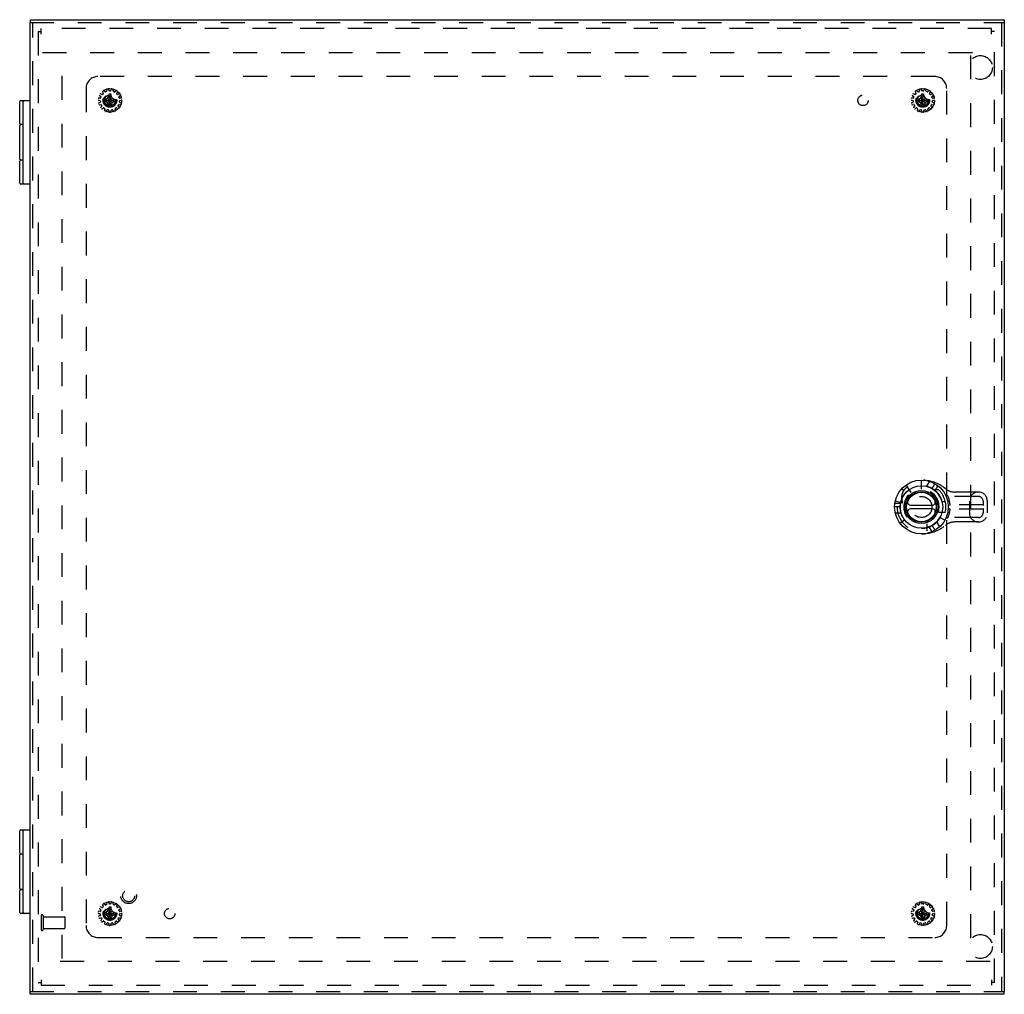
# Model space of a CAD drawing. Header units: inches. Extents: x 0 to 90.7, y 0 to 58.7.
# Tile 10 of 14: x 20.7 to 41.3, y 19.6 to 39.9. Entities that reach past the tile are written whole.
import ezdxf

# ---------------------------------------------------------------- set-up
doc = ezdxf.new("R2010")
doc.units = ezdxf.units.IN
doc.header["$LTSCALE"] = 4.986667
doc.header["$MEASUREMENT"] = 0
doc.linetypes.add('HIDDEN', pattern=[0.2, 0.1, -0.1])
for name, color, linetype in [('DEFAULT_2', 8, 'HIDDEN'), ('DOOR_ASSEMBLY', 7, 'CONTINUOUS'), ('SUBPANEL', 7, 'CONTINUOUS')]:
    doc.layers.add(name, color=color, linetype=linetype)

msp = doc.modelspace()

# ---------------------------------------------------------------- linework, layer by layer
at = {"layer": 'DEFAULT_2', "color": 8, "linetype": 'HIDDEN'}
for p, q in [((21.131, 39.642), (21.131, 39.754)), ((41.011, 39.754), (21.131, 39.754)), ((41.011, 39.642), (41.011, 39.754)), ((21.071, 39.694), (21.071, 19.814)), ((21.071, 39.694), (21.131, 39.694)), ((41.071, 39.694), (41.011, 39.694)), ((41.071, 19.814), (41.071, 39.694)), ((21.162, 39.254), (40.98, 39.254)), ((21.571, 20.314), (21.571, 39.194)), ((40.571, 39.194), (40.571, 20.314)), ((22.355, 38.353), (22.379, 38.337)), ((22.403, 38.379), (22.377, 38.391)), ((22.383, 38.326), (22.377, 38.307)), ((22.414, 38.432), (22.429, 38.408)), ((22.428, 38.396), (22.415, 38.381)), ((22.469, 38.436), (22.45, 38.458)), ((22.467, 38.272), (22.521, 38.304)), ((22.498, 38.442), (22.48, 38.434)), ((22.5, 38.481), (22.504, 38.452)), ((22.521, 38.304), (22.553, 38.358)), ((22.521, 38.204), (22.621, 38.304)), ((22.621, 38.204), (22.521, 38.304)), ((22.552, 38.462), (22.544, 38.49)), ((22.553, 38.393), (22.553, 38.394)), ((22.553, 38.114), (22.589, 38.394)), ((22.589, 38.114), (22.553, 38.394)), ((22.553, 38.358), (22.553, 38.393)), ((22.553, 38.149), (22.589, 38.358)), ((22.589, 38.149), (22.553, 38.358)), ((22.581, 38.455), (22.561, 38.455)), ((22.589, 38.394), (22.589, 38.393)), ((22.589, 38.393), (22.589, 38.358)), ((22.589, 38.358), (22.621, 38.304)), ((22.599, 38.49), (22.591, 38.462)), ((22.621, 38.304), (22.676, 38.272)), ((22.638, 38.452), (22.642, 38.481)), ((22.662, 38.434), (22.644, 38.442)), ((22.692, 38.458), (22.674, 38.436)), ((22.713, 38.408), (22.728, 38.432)), ((22.727, 38.381), (22.714, 38.396)), ((22.765, 38.391), (22.739, 38.379)), ((22.765, 38.307), (22.759, 38.326)), ((22.763, 38.337), (22.787, 38.353)), ((39.355, 38.353), (39.379, 38.337)), ((39.403, 38.379), (39.377, 38.391)), ((39.383, 38.326), (39.377, 38.307)), ((39.414, 38.432), (39.429, 38.408)), ((39.428, 38.396), (39.415, 38.381)), ((39.469, 38.436), (39.45, 38.458)), ((39.467, 38.272), (39.521, 38.304)), ((39.498, 38.442), (39.48, 38.434)), ((39.5, 38.481), (39.504, 38.452)), ((39.521, 38.304), (39.553, 38.358)), ((39.521, 38.204), (39.621, 38.304)), ((39.621, 38.204), (39.521, 38.304)), ((39.552, 38.462), (39.544, 38.49)), ((39.553, 38.114), (39.589, 38.394)), ((39.553, 38.393), (39.553, 38.394)), ((39.589, 38.114), (39.553, 38.394)), ((39.553, 38.358), (39.553, 38.393)), ((39.553, 38.149), (39.589, 38.358)), ((39.589, 38.149), (39.553, 38.358)), ((39.581, 38.455), (39.561, 38.455)), ((39.589, 38.394), (39.589, 38.393)), ((39.589, 38.393), (39.589, 38.358)), ((39.589, 38.358), (39.621, 38.304)), ((39.599, 38.49), (39.591, 38.462)), ((39.621, 38.304), (39.676, 38.272)), ((39.638, 38.452), (39.642, 38.481)), ((39.662, 38.434), (39.644, 38.442)), ((39.692, 38.458), (39.674, 38.436)), ((39.713, 38.408), (39.728, 38.432)), ((39.727, 38.381), (39.714, 38.396)), ((39.765, 38.391), (39.739, 38.379)), ((39.765, 38.307), (39.759, 38.326)), ((39.763, 38.337), (39.787, 38.353)), ((22.334, 38.257), (22.362, 38.252)), ((22.367, 38.3), (22.338, 38.301)), ((22.366, 38.213), (22.339, 38.202)), ((22.353, 38.16), (22.381, 38.167)), ((22.37, 38.243), (22.372, 38.223)), ((22.401, 38.133), (22.381, 38.112)), ((22.392, 38.162), (22.402, 38.145)), ((22.41, 38.079), (22.433, 38.097)), ((22.431, 38.272), (22.711, 38.236)), ((22.431, 38.272), (22.432, 38.272)), ((22.431, 38.236), (22.711, 38.272)), ((22.432, 38.236), (22.431, 38.236)), ((22.432, 38.272), (22.467, 38.272)), ((22.467, 38.236), (22.432, 38.236)), ((22.445, 38.097), (22.461, 38.085)), ((22.467, 38.272), (22.676, 38.236)), ((22.467, 38.236), (22.676, 38.272)), ((22.521, 38.204), (22.467, 38.236)), ((22.553, 38.149), (22.521, 38.204)), ((22.553, 38.115), (22.553, 38.149)), ((22.553, 38.114), (22.553, 38.115)), ((22.621, 38.204), (22.589, 38.149)), ((22.589, 38.149), (22.589, 38.115)), ((22.589, 38.115), (22.589, 38.114)), ((22.676, 38.236), (22.621, 38.204)), ((22.676, 38.272), (22.71, 38.272)), ((22.71, 38.236), (22.676, 38.236)), ((22.681, 38.085), (22.697, 38.097)), ((22.709, 38.097), (22.732, 38.079)), ((22.71, 38.272), (22.711, 38.272)), ((22.711, 38.236), (22.71, 38.236)), ((22.74, 38.145), (22.75, 38.162)), ((22.762, 38.112), (22.742, 38.133)), ((22.761, 38.167), (22.789, 38.16)), ((22.77, 38.223), (22.772, 38.243)), ((22.804, 38.301), (22.775, 38.3)), ((22.803, 38.202), (22.776, 38.213)), ((22.78, 38.252), (22.809, 38.257)), ((39.334, 38.257), (39.362, 38.252)), ((39.367, 38.3), (39.338, 38.301)), ((39.366, 38.213), (39.339, 38.202)), ((39.353, 38.16), (39.381, 38.167)), ((39.37, 38.243), (39.372, 38.223)), ((39.401, 38.133), (39.381, 38.112)), ((39.392, 38.162), (39.402, 38.145)), ((39.41, 38.079), (39.433, 38.097)), ((39.431, 38.236), (39.711, 38.272)), ((39.431, 38.272), (39.432, 38.272)), ((39.431, 38.272), (39.711, 38.236)), ((39.432, 38.236), (39.431, 38.236)), ((39.432, 38.272), (39.467, 38.272)), ((39.467, 38.236), (39.432, 38.236)), ((39.445, 38.097), (39.461, 38.085)), ((39.467, 38.236), (39.676, 38.272)), ((39.467, 38.272), (39.676, 38.236)), ((39.521, 38.204), (39.467, 38.236)), ((39.553, 38.149), (39.521, 38.204)), ((39.553, 38.115), (39.553, 38.149)), ((39.553, 38.114), (39.553, 38.115)), ((39.621, 38.204), (39.589, 38.149)), ((39.589, 38.149), (39.589, 38.115)), ((39.589, 38.115), (39.589, 38.114)), ((39.676, 38.236), (39.621, 38.204)), ((39.676, 38.272), (39.71, 38.272)), ((39.71, 38.236), (39.676, 38.236)), ((39.681, 38.085), (39.697, 38.097)), ((39.709, 38.097), (39.732, 38.079)), ((39.71, 38.272), (39.711, 38.272)), ((39.711, 38.236), (39.71, 38.236)), ((39.74, 38.145), (39.75, 38.162)), ((39.762, 38.112), (39.742, 38.133)), ((39.761, 38.167), (39.789, 38.16)), ((39.77, 38.223), (39.772, 38.243)), ((39.804, 38.301), (39.775, 38.3)), ((39.803, 38.202), (39.776, 38.213)), ((39.78, 38.252), (39.809, 38.257)), ((22.465, 38.074), (22.455, 38.047)), ((22.495, 38.029), (22.509, 38.054)), ((22.52, 38.059), (22.539, 38.055)), ((22.547, 38.046), (22.549, 38.018)), ((22.593, 38.018), (22.595, 38.046)), ((22.603, 38.055), (22.623, 38.059)), ((22.634, 38.054), (22.647, 38.029)), ((22.687, 38.047), (22.678, 38.074)), ((39.465, 38.074), (39.455, 38.047)), ((39.495, 38.029), (39.509, 38.054)), ((39.52, 38.059), (39.539, 38.055)), ((39.547, 38.046), (39.549, 38.018)), ((39.593, 38.018), (39.595, 38.046)), ((39.603, 38.055), (39.623, 38.059)), ((39.634, 38.054), (39.647, 38.029)), ((39.687, 38.047), (39.678, 38.074)), ((22.414, 21.432), (22.429, 21.408)), ((22.469, 21.436), (22.45, 21.458)), ((22.498, 21.442), (22.48, 21.434)), ((22.5, 21.481), (22.504, 21.452)), ((22.552, 21.462), (22.544, 21.49)), ((22.581, 21.455), (22.561, 21.455)), ((22.599, 21.49), (22.591, 21.462)), ((22.638, 21.452), (22.642, 21.481)), ((22.662, 21.434), (22.644, 21.442)), ((22.692, 21.458), (22.674, 21.436)), ((22.713, 21.408), (22.728, 21.432)), ((39.414, 21.432), (39.429, 21.408)), ((39.469, 21.436), (39.45, 21.458)), ((39.498, 21.442), (39.48, 21.434)), ((39.5, 21.481), (39.504, 21.452)), ((39.552, 21.462), (39.544, 21.49)), ((39.581, 21.455), (39.561, 21.455)), ((39.599, 21.49), (39.591, 21.462)), ((39.638, 21.452), (39.642, 21.481)), ((39.662, 21.434), (39.644, 21.442)), ((39.692, 21.458), (39.674, 21.436)), ((39.713, 21.408), (39.728, 21.432)), ((22.334, 21.257), (22.362, 21.252)), ((22.367, 21.3), (22.338, 21.301)), ((22.366, 21.213), (22.339, 21.202)), ((22.355, 21.353), (22.379, 21.337)), ((22.37, 21.243), (22.372, 21.223)), ((22.403, 21.379), (22.377, 21.391)), ((22.383, 21.326), (22.377, 21.307)), ((22.428, 21.396), (22.415, 21.381)), ((22.431, 21.272), (22.711, 21.236)), ((22.431, 21.272), (22.432, 21.272)), ((22.431, 21.236), (22.711, 21.272)), ((22.432, 21.236), (22.431, 21.236)), ((22.432, 21.272), (22.467, 21.272)), ((22.467, 21.236), (22.432, 21.236)), ((22.467, 21.272), (22.521, 21.304)), ((22.467, 21.272), (22.676, 21.236)), ((22.467, 21.236), (22.676, 21.272)), ((22.521, 21.204), (22.467, 21.236)), ((22.521, 21.304), (22.553, 21.358)), ((22.621, 21.204), (22.521, 21.304)), ((22.521, 21.204), (22.621, 21.304)), ((22.589, 21.114), (22.553, 21.394)), ((22.553, 21.393), (22.553, 21.394)), ((22.553, 21.114), (22.589, 21.394)), ((22.553, 21.358), (22.553, 21.393)), ((22.589, 21.149), (22.553, 21.358)), ((22.553, 21.149), (22.589, 21.358)), ((22.589, 21.394), (22.589, 21.393)), ((22.589, 21.393), (22.589, 21.358)), ((22.589, 21.358), (22.621, 21.304)), ((22.621, 21.304), (22.676, 21.272)), ((22.676, 21.236), (22.621, 21.204)), ((22.676, 21.272), (22.71, 21.272)), ((22.71, 21.236), (22.676, 21.236)), ((22.71, 21.272), (22.711, 21.272)), ((22.711, 21.236), (22.71, 21.236)), ((22.727, 21.381), (22.714, 21.396)), ((22.765, 21.391), (22.739, 21.379)), ((22.765, 21.307), (22.759, 21.326)), ((22.763, 21.337), (22.787, 21.353)), ((22.77, 21.223), (22.772, 21.243)), ((22.804, 21.301), (22.775, 21.3)), ((22.803, 21.202), (22.776, 21.213)), ((22.78, 21.252), (22.809, 21.257)), ((39.334, 21.257), (39.362, 21.252)), ((39.367, 21.3), (39.338, 21.301)), ((39.366, 21.213), (39.339, 21.202)), ((39.355, 21.353), (39.379, 21.337)), ((39.37, 21.243), (39.372, 21.223)), ((39.403, 21.379), (39.377, 21.391)), ((39.383, 21.326), (39.377, 21.307)), ((39.428, 21.396), (39.415, 21.381)), ((39.431, 21.236), (39.711, 21.272)), ((39.431, 21.272), (39.432, 21.272)), ((39.431, 21.272), (39.711, 21.236)), ((39.432, 21.236), (39.431, 21.236)), ((39.432, 21.272), (39.467, 21.272)), ((39.467, 21.236), (39.432, 21.236)), ((39.467, 21.272), (39.521, 21.304)), ((39.467, 21.236), (39.676, 21.272)), ((39.467, 21.272), (39.676, 21.236)), ((39.521, 21.204), (39.467, 21.236)), ((39.521, 21.304), (39.553, 21.358)), ((39.521, 21.304), (39.621, 21.204)), ((39.521, 21.204), (39.621, 21.304)), ((39.589, 21.114), (39.553, 21.394)), ((39.553, 21.393), (39.553, 21.394)), ((39.553, 21.114), (39.589, 21.394)), ((39.553, 21.358), (39.553, 21.393)), ((39.589, 21.149), (39.553, 21.358)), ((39.553, 21.149), (39.589, 21.358)), ((39.589, 21.394), (39.589, 21.393)), ((39.589, 21.393), (39.589, 21.358)), ((39.589, 21.358), (39.621, 21.304)), ((39.621, 21.304), (39.676, 21.272)), ((39.676, 21.236), (39.621, 21.204)), ((39.676, 21.272), (39.71, 21.272)), ((39.71, 21.236), (39.676, 21.236)), ((39.71, 21.272), (39.711, 21.272)), ((39.711, 21.236), (39.71, 21.236)), ((39.727, 21.381), (39.714, 21.396)), ((39.765, 21.391), (39.739, 21.379)), ((39.765, 21.307), (39.759, 21.326)), ((39.763, 21.337), (39.787, 21.353)), ((39.77, 21.223), (39.772, 21.243)), ((39.804, 21.301), (39.775, 21.3)), ((39.803, 21.202), (39.776, 21.213)), ((39.78, 21.252), (39.809, 21.257)), ((21.131, 21.206), (21.131, 20.922)), ((21.174, 21.206), (21.174, 20.922)), ((21.174, 21.188), (21.621, 21.188)), ((21.631, 21.178), (21.631, 20.95)), ((22.353, 21.16), (22.381, 21.167)), ((22.401, 21.133), (22.381, 21.112)), ((22.392, 21.162), (22.402, 21.145)), ((22.41, 21.079), (22.433, 21.097)), ((22.445, 21.097), (22.461, 21.085)), ((22.465, 21.074), (22.455, 21.047)), ((22.495, 21.029), (22.509, 21.054)), ((22.52, 21.059), (22.539, 21.055)), ((22.553, 21.149), (22.521, 21.204)), ((22.547, 21.046), (22.549, 21.018)), ((22.553, 21.115), (22.553, 21.149)), ((22.553, 21.114), (22.553, 21.115)), ((22.621, 21.204), (22.589, 21.149)), ((22.589, 21.149), (22.589, 21.115)), ((22.589, 21.115), (22.589, 21.114)), ((22.593, 21.018), (22.595, 21.046)), ((22.603, 21.055), (22.623, 21.059)), ((22.634, 21.054), (22.647, 21.029)), ((22.687, 21.047), (22.678, 21.074)), ((22.681, 21.085), (22.697, 21.097)), ((22.709, 21.097), (22.732, 21.079)), ((22.74, 21.145), (22.75, 21.162)), ((22.762, 21.112), (22.742, 21.133)), ((22.761, 21.167), (22.789, 21.16)), ((39.353, 21.16), (39.381, 21.167)), ((39.401, 21.133), (39.381, 21.112)), ((39.392, 21.162), (39.402, 21.145)), ((39.41, 21.079), (39.433, 21.097)), ((39.445, 21.097), (39.461, 21.085)), ((39.465, 21.074), (39.455, 21.047)), ((39.495, 21.029), (39.509, 21.054)), ((39.52, 21.059), (39.539, 21.055)), ((39.553, 21.149), (39.521, 21.204)), ((39.547, 21.046), (39.549, 21.018)), ((39.553, 21.115), (39.553, 21.149)), ((39.553, 21.114), (39.553, 21.115)), ((39.621, 21.204), (39.589, 21.149)), ((39.589, 21.149), (39.589, 21.115)), ((39.589, 21.115), (39.589, 21.114)), ((39.593, 21.018), (39.595, 21.046)), ((39.603, 21.055), (39.623, 21.059)), ((39.634, 21.054), (39.647, 21.029)), ((39.687, 21.047), (39.678, 21.074)), ((39.681, 21.085), (39.697, 21.097)), ((39.709, 21.097), (39.732, 21.079)), ((39.74, 21.145), (39.75, 21.162)), ((39.762, 21.112), (39.742, 21.133)), ((39.761, 21.167), (39.789, 21.16)), ((21.174, 20.94), (21.621, 20.94)), ((40.98, 20.254), (21.162, 20.254)), ((21.071, 19.814), (21.131, 19.814)), ((21.131, 19.866), (21.131, 19.754)), ((41.011, 19.866), (41.011, 19.754)), ((41.071, 19.814), (41.011, 19.814)), ((21.131, 19.754), (41.011, 19.754))]:
    msp.add_line(p, q, dxfattribs=at)
for points in [[(22.553, 38.394), (22.559, 38.394), (22.565, 38.394), (22.571, 38.394), (22.577, 38.394), (22.583, 38.394), (22.589, 38.394)], [(39.553, 38.394), (39.559, 38.394), (39.565, 38.394), (39.571, 38.394), (39.577, 38.394), (39.583, 38.394), (39.589, 38.394)], [(22.431, 38.254), (22.431, 38.257), (22.431, 38.26), (22.431, 38.263), (22.431, 38.266), (22.431, 38.269), (22.431, 38.272)], [(22.431, 38.236), (22.431, 38.239), (22.431, 38.242), (22.431, 38.245), (22.431, 38.248), (22.431, 38.251), (22.431, 38.254)], [(22.589, 38.114), (22.583, 38.114), (22.577, 38.113), (22.571, 38.113), (22.565, 38.113), (22.559, 38.114), (22.553, 38.114)], [(22.711, 38.272), (22.711, 38.269), (22.711, 38.266), (22.712, 38.263), (22.712, 38.26), (22.712, 38.257), (22.712, 38.254)], [(22.712, 38.254), (22.712, 38.251), (22.712, 38.248), (22.712, 38.245), (22.711, 38.242), (22.711, 38.239), (22.711, 38.236)], [(39.431, 38.254), (39.431, 38.257), (39.431, 38.26), (39.431, 38.263), (39.431, 38.266), (39.431, 38.269), (39.431, 38.272)], [(39.431, 38.236), (39.431, 38.239), (39.431, 38.242), (39.431, 38.245), (39.431, 38.248), (39.431, 38.251), (39.431, 38.254)], [(39.589, 38.114), (39.583, 38.114), (39.577, 38.113), (39.571, 38.113), (39.565, 38.113), (39.559, 38.114), (39.553, 38.114)], [(39.711, 38.272), (39.711, 38.269), (39.711, 38.266), (39.712, 38.263), (39.712, 38.26), (39.712, 38.257), (39.712, 38.254)], [(39.712, 38.254), (39.712, 38.251), (39.712, 38.248), (39.712, 38.245), (39.711, 38.242), (39.711, 38.239), (39.711, 38.236)], [(22.431, 21.254), (22.431, 21.257), (22.431, 21.26), (22.431, 21.263), (22.431, 21.266), (22.431, 21.269), (22.431, 21.272)], [(22.431, 21.236), (22.431, 21.239), (22.431, 21.242), (22.431, 21.245), (22.431, 21.248), (22.431, 21.251), (22.431, 21.254)], [(22.553, 21.394), (22.559, 21.394), (22.565, 21.394), (22.571, 21.394), (22.577, 21.394), (22.583, 21.394), (22.589, 21.394)], [(22.711, 21.272), (22.711, 21.269), (22.711, 21.266), (22.712, 21.263), (22.712, 21.26), (22.712, 21.257), (22.712, 21.254)], [(22.712, 21.254), (22.712, 21.251), (22.712, 21.248), (22.712, 21.245), (22.711, 21.242), (22.711, 21.239), (22.711, 21.236)], [(39.431, 21.254), (39.431, 21.257), (39.431, 21.26), (39.431, 21.263), (39.431, 21.266), (39.431, 21.269), (39.431, 21.272)], [(39.431, 21.236), (39.431, 21.239), (39.431, 21.242), (39.431, 21.245), (39.431, 21.248), (39.431, 21.251), (39.431, 21.254)], [(39.553, 21.394), (39.559, 21.394), (39.565, 21.394), (39.571, 21.394), (39.577, 21.394), (39.583, 21.394), (39.589, 21.394)], [(39.711, 21.272), (39.711, 21.269), (39.711, 21.266), (39.712, 21.263), (39.712, 21.26), (39.712, 21.257), (39.712, 21.254)], [(39.712, 21.254), (39.712, 21.251), (39.712, 21.248), (39.712, 21.245), (39.711, 21.242), (39.711, 21.239), (39.711, 21.236)], [(22.589, 21.114), (22.583, 21.114), (22.577, 21.113), (22.571, 21.113), (22.565, 21.113), (22.559, 21.114), (22.553, 21.114)], [(39.589, 21.114), (39.583, 21.114), (39.577, 21.113), (39.571, 21.113), (39.565, 21.113), (39.559, 21.114), (39.553, 21.114)]]:
    msp.add_lwpolyline(points, dxfattribs=at)
for centre, radius in [((22.571, 38.254), 0.246), ((22.571, 38.254), 0.143), ((22.571, 38.254), 0.128), ((22.571, 38.254), 0.124), ((22.571, 38.254), 0.114), ((39.571, 38.254), 0.246), ((39.571, 38.254), 0.143), ((39.571, 38.254), 0.128), ((39.571, 38.254), 0.124), ((39.571, 38.254), 0.114), ((22.571, 21.254), 0.246), ((39.571, 21.254), 0.246), ((22.571, 21.254), 0.143), ((22.571, 21.254), 0.128), ((22.571, 21.254), 0.124), ((22.571, 21.254), 0.114), ((39.571, 21.254), 0.143), ((39.571, 21.254), 0.128), ((39.571, 21.254), 0.124), ((39.571, 21.254), 0.114)]:
    msp.add_circle(centre, radius, dxfattribs=at)
for centre, radius, start, end in [((22.361, 38.361), 0.01, 152.9326, 235.8493), ((22.373, 38.382), 0.01, 64.1507, 147.0674), ((22.367, 38.31), 0.01, 268.1507, 342), ((22.374, 38.329), 0.01, 342, 55.8493), ((22.408, 38.388), 0.01, 244.1507, 318), ((22.423, 38.438), 0.01, 128.9326, 211.8493), ((22.421, 38.403), 0.01, 318, 31.8493), ((22.442, 38.452), 0.01, 40.1507, 123.0674), ((22.476, 38.443), 0.01, 220.1507, 294), ((22.494, 38.451), 0.01, 294, 7.8493), ((22.51, 38.482), 0.01, 104.9326, 187.8493), ((22.534, 38.487), 0.01, 16.1507, 99.0674), ((22.561, 38.465), 0.01, 196.1507, 270), ((22.581, 38.465), 0.01, 270, 343.8493), ((22.608, 38.487), 0.01, 80.9326, 163.8493), ((22.632, 38.482), 0.01, 352.1507, 75.0674), ((22.648, 38.451), 0.01, 172.1507, 246), ((22.666, 38.443), 0.01, 246, 319.8493), ((22.7, 38.452), 0.01, 56.9326, 139.8493), ((22.721, 38.403), 0.01, 148.1507, 222), ((22.719, 38.438), 0.01, 328.1507, 51.0674), ((22.735, 38.388), 0.01, 222, 295.8493), ((22.769, 38.329), 0.01, 124.1507, 198), ((22.769, 38.382), 0.01, 32.9326, 115.8493), ((22.775, 38.31), 0.01, 198, 271.8493), ((22.781, 38.361), 0.01, 304.1507, 27.0674), ((39.361, 38.361), 0.01, 152.9326, 235.8493), ((39.373, 38.382), 0.01, 64.1507, 147.0674), ((39.367, 38.31), 0.01, 268.1507, 342), ((39.374, 38.329), 0.01, 342, 55.8493), ((39.408, 38.388), 0.01, 244.1507, 318), ((39.423, 38.438), 0.01, 128.9326, 211.8493), ((39.421, 38.403), 0.01, 318, 31.8493), ((39.442, 38.452), 0.01, 40.1507, 123.0674), ((39.476, 38.443), 0.01, 220.1507, 294), ((39.494, 38.451), 0.01, 294, 7.8493), ((39.51, 38.482), 0.01, 104.9326, 187.8493), ((39.534, 38.487), 0.01, 16.1507, 99.0674), ((39.561, 38.465), 0.01, 196.1507, 270), ((39.581, 38.465), 0.01, 270, 343.8493), ((39.608, 38.487), 0.01, 80.9326, 163.8493), ((39.632, 38.482), 0.01, 352.1507, 75.0674), ((39.648, 38.451), 0.01, 172.1507, 246), ((39.666, 38.443), 0.01, 246, 319.8493), ((39.7, 38.452), 0.01, 56.9326, 139.8493), ((39.721, 38.403), 0.01, 148.1507, 222), ((39.719, 38.438), 0.01, 328.1507, 51.0674), ((39.735, 38.388), 0.01, 222, 295.8493), ((39.769, 38.329), 0.01, 124.1507, 198), ((39.769, 38.382), 0.01, 32.9326, 115.8493), ((39.775, 38.31), 0.01, 198, 271.8493), ((39.781, 38.361), 0.01, 304.1507, 27.0674), ((22.335, 38.267), 0.01, 176.9326, 259.8493), ((22.338, 38.291), 0.01, 88.1507, 171.0674), ((22.343, 38.193), 0.01, 112.1507, 195.0674), ((22.351, 38.17), 0.01, 200.9326, 283.8493), ((22.36, 38.242), 0.01, 6, 79.8493), ((22.362, 38.222), 0.01, 292.1507, 6), ((22.388, 38.105), 0.01, 136.1507, 219.0674), ((22.383, 38.157), 0.01, 30, 103.8493), ((22.393, 38.14), 0.01, 316.1507, 30), ((22.439, 38.089), 0.01, 54, 127.8493), ((22.703, 38.089), 0.01, 52.1507, 126), ((22.749, 38.14), 0.01, 150, 223.8493), ((22.759, 38.157), 0.01, 76.1507, 150), ((22.754, 38.105), 0.01, 320.9326, 43.8493), ((22.78, 38.222), 0.01, 174, 247.8493), ((22.782, 38.242), 0.01, 100.1507, 174), ((22.792, 38.17), 0.01, 256.1507, 339.0674), ((22.799, 38.193), 0.01, 344.9326, 67.8493), ((22.804, 38.291), 0.01, 8.9326, 91.8493), ((22.807, 38.267), 0.01, 280.1507, 3.0674), ((39.335, 38.267), 0.01, 176.9326, 259.8493), ((39.338, 38.291), 0.01, 88.1507, 171.0674), ((39.343, 38.193), 0.01, 112.1507, 195.0674), ((39.351, 38.17), 0.01, 200.9326, 283.8493), ((39.36, 38.242), 0.01, 6, 79.8493), ((39.362, 38.222), 0.01, 292.1507, 6), ((39.388, 38.105), 0.01, 136.1507, 219.0674), ((39.383, 38.157), 0.01, 30, 103.8493), ((39.393, 38.14), 0.01, 316.1507, 30), ((39.439, 38.089), 0.01, 54, 127.8493), ((39.703, 38.089), 0.01, 52.1507, 126), ((39.749, 38.14), 0.01, 150, 223.8493), ((39.759, 38.157), 0.01, 76.1507, 150), ((39.754, 38.105), 0.01, 320.9326, 43.8493), ((39.78, 38.222), 0.01, 174, 247.8493), ((39.782, 38.242), 0.01, 100.1507, 174), ((39.792, 38.17), 0.01, 256.1507, 339.0674), ((39.799, 38.193), 0.01, 344.9326, 67.8493), ((39.804, 38.291), 0.01, 8.9326, 91.8493), ((39.807, 38.267), 0.01, 280.1507, 3.0674), ((22.404, 38.087), 0.01, 224.9326, 307.8493), ((22.464, 38.044), 0.01, 160.1507, 243.0674), ((22.455, 38.077), 0.01, 340.1507, 54), ((22.486, 38.034), 0.01, 248.9326, 331.8493), ((22.517, 38.05), 0.01, 78, 151.8493), ((22.537, 38.045), 0.01, 4.1507, 78), ((22.559, 38.018), 0.01, 184.1507, 267.0674), ((22.583, 38.018), 0.01, 272.9326, 355.8493), ((22.605, 38.045), 0.01, 102, 175.8493), ((22.625, 38.05), 0.01, 28.1507, 102), ((22.656, 38.034), 0.01, 208.1507, 291.0674), ((22.687, 38.077), 0.01, 126, 199.8493), ((22.678, 38.044), 0.01, 296.9326, 19.8493), ((22.738, 38.087), 0.01, 232.1507, 315.0674), ((39.404, 38.087), 0.01, 224.9326, 307.8493), ((39.464, 38.044), 0.01, 160.1507, 243.0674), ((39.455, 38.077), 0.01, 340.1507, 54), ((39.486, 38.034), 0.01, 248.9326, 331.8493), ((39.517, 38.05), 0.01, 78, 151.8493), ((39.537, 38.045), 0.01, 4.1507, 78), ((39.559, 38.018), 0.01, 184.1507, 267.0674), ((39.583, 38.018), 0.01, 272.9326, 355.8493), ((39.605, 38.045), 0.01, 102, 175.8493), ((39.625, 38.05), 0.01, 28.1507, 102), ((39.656, 38.034), 0.01, 208.1507, 291.0674), ((39.687, 38.077), 0.01, 126, 199.8493), ((39.678, 38.044), 0.01, 296.9326, 19.8493), ((39.738, 38.087), 0.01, 232.1507, 315.0674), ((22.423, 21.438), 0.01, 128.9326, 211.8493), ((22.442, 21.452), 0.01, 40.1507, 123.0674), ((22.476, 21.443), 0.01, 220.1507, 294), ((22.494, 21.451), 0.01, 294, 7.8493), ((22.51, 21.482), 0.01, 104.9326, 187.8493), ((22.534, 21.487), 0.01, 16.1507, 99.0674), ((22.561, 21.465), 0.01, 196.1507, 270), ((22.581, 21.465), 0.01, 270, 343.8493), ((22.608, 21.487), 0.01, 80.9326, 163.8493), ((22.632, 21.482), 0.01, 352.1507, 75.0674), ((22.648, 21.451), 0.01, 172.1507, 246), ((22.666, 21.443), 0.01, 246, 319.8493), ((22.7, 21.452), 0.01, 56.9326, 139.8493), ((22.719, 21.438), 0.01, 328.1507, 51.0674), ((39.423, 21.438), 0.01, 128.9326, 211.8493), ((39.442, 21.452), 0.01, 40.1507, 123.0674), ((39.476, 21.443), 0.01, 220.1507, 294), ((39.494, 21.451), 0.01, 294, 7.8493), ((39.51, 21.482), 0.01, 104.9326, 187.8493), ((39.534, 21.487), 0.01, 16.1507, 99.0674), ((39.561, 21.465), 0.01, 196.1507, 270), ((39.581, 21.465), 0.01, 270, 343.8493), ((39.608, 21.487), 0.01, 80.9326, 163.8493), ((39.632, 21.482), 0.01, 352.1507, 75.0674), ((39.648, 21.451), 0.01, 172.1507, 246), ((39.666, 21.443), 0.01, 246, 319.8493), ((39.7, 21.452), 0.01, 56.9326, 139.8493), ((39.719, 21.438), 0.01, 328.1507, 51.0674), ((21.153, 21.206), 0.0215, 0, 180), ((22.335, 21.267), 0.01, 176.9326, 259.8493), ((22.338, 21.291), 0.01, 88.1507, 171.0674), ((22.361, 21.361), 0.01, 152.9326, 235.8493), ((22.36, 21.242), 0.01, 6, 79.8493), ((22.373, 21.382), 0.01, 64.1507, 147.0674), ((22.362, 21.222), 0.01, 292.1507, 6), ((22.367, 21.31), 0.01, 268.1507, 342), ((22.374, 21.329), 0.01, 342, 55.8493), ((22.408, 21.388), 0.01, 244.1507, 318), ((22.421, 21.403), 0.01, 318, 31.8493), ((22.721, 21.403), 0.01, 148.1507, 222), ((22.735, 21.388), 0.01, 222, 295.8493), ((22.769, 21.329), 0.01, 124.1507, 198), ((22.769, 21.382), 0.01, 32.9326, 115.8493), ((22.775, 21.31), 0.01, 198, 271.8493), ((22.78, 21.222), 0.01, 174, 247.8493), ((22.782, 21.242), 0.01, 100.1507, 174), ((22.781, 21.361), 0.01, 304.1507, 27.0674), ((22.804, 21.291), 0.01, 8.9326, 91.8493), ((22.807, 21.267), 0.01, 280.1507, 3.0674), ((39.335, 21.267), 0.01, 176.9326, 259.8493), ((39.338, 21.291), 0.01, 88.1507, 171.0674), ((39.361, 21.361), 0.01, 152.9326, 235.8493), ((39.36, 21.242), 0.01, 6, 79.8493), ((39.373, 21.382), 0.01, 64.1507, 147.0674), ((39.362, 21.222), 0.01, 292.1507, 6), ((39.367, 21.31), 0.01, 268.1507, 342), ((39.374, 21.329), 0.01, 342, 55.8493), ((39.408, 21.388), 0.01, 244.1507, 318), ((39.421, 21.403), 0.01, 318, 31.8493), ((39.721, 21.403), 0.01, 148.1507, 222), ((39.735, 21.388), 0.01, 222, 295.8493), ((39.769, 21.329), 0.01, 124.1507, 198), ((39.769, 21.382), 0.01, 32.9326, 115.8493), ((39.775, 21.31), 0.01, 198, 271.8493), ((39.78, 21.222), 0.01, 174, 247.8493), ((39.782, 21.242), 0.01, 100.1507, 174), ((39.781, 21.361), 0.01, 304.1507, 27.0674), ((39.804, 21.291), 0.01, 8.9326, 91.8493), ((39.807, 21.267), 0.01, 280.1507, 3.0674), ((21.621, 21.178), 0.01, 0, 90), ((22.343, 21.193), 0.01, 112.1507, 195.0674), ((22.351, 21.17), 0.01, 200.9326, 283.8493), ((22.388, 21.105), 0.01, 136.1507, 219.0674), ((22.383, 21.157), 0.01, 30, 103.8493), ((22.404, 21.087), 0.01, 224.9326, 307.8493), ((22.393, 21.14), 0.01, 316.1507, 30), ((22.439, 21.089), 0.01, 54, 127.8493), ((22.464, 21.044), 0.01, 160.1507, 243.0674), ((22.455, 21.077), 0.01, 340.1507, 54), ((22.486, 21.034), 0.01, 248.9326, 331.8493), ((22.517, 21.05), 0.01, 78, 151.8493), ((22.537, 21.045), 0.01, 4.1507, 78), ((22.559, 21.018), 0.01, 184.1507, 267.0674), ((22.583, 21.018), 0.01, 272.9326, 355.8493), ((22.605, 21.045), 0.01, 102, 175.8493), ((22.625, 21.05), 0.01, 28.1507, 102), ((22.656, 21.034), 0.01, 208.1507, 291.0674), ((22.687, 21.077), 0.01, 126, 199.8493), ((22.678, 21.044), 0.01, 296.9326, 19.8493), ((22.703, 21.089), 0.01, 52.1507, 126), ((22.738, 21.087), 0.01, 232.1507, 315.0674), ((22.749, 21.14), 0.01, 150, 223.8493), ((22.759, 21.157), 0.01, 76.1507, 150), ((22.754, 21.105), 0.01, 320.9326, 43.8493), ((22.792, 21.17), 0.01, 256.1507, 339.0674), ((22.799, 21.193), 0.01, 344.9326, 67.8493), ((39.343, 21.193), 0.01, 112.1507, 195.0674), ((39.351, 21.17), 0.01, 200.9326, 283.8493), ((39.388, 21.105), 0.01, 136.1507, 219.0674), ((39.383, 21.157), 0.01, 30, 103.8493), ((39.404, 21.087), 0.01, 224.9326, 307.8493), ((39.393, 21.14), 0.01, 316.1507, 30), ((39.439, 21.089), 0.01, 54, 127.8493), ((39.464, 21.044), 0.01, 160.1507, 243.0674), ((39.455, 21.077), 0.01, 340.1507, 54), ((39.486, 21.034), 0.01, 248.9326, 331.8493), ((39.517, 21.05), 0.01, 78, 151.8493), ((39.537, 21.045), 0.01, 4.1507, 78), ((39.559, 21.018), 0.01, 184.1507, 267.0674), ((39.583, 21.018), 0.01, 272.9326, 355.8493), ((39.605, 21.045), 0.01, 102, 175.8493), ((39.625, 21.05), 0.01, 28.1507, 102), ((39.656, 21.034), 0.01, 208.1507, 291.0674), ((39.687, 21.077), 0.01, 126, 199.8493), ((39.678, 21.044), 0.01, 296.9326, 19.8493), ((39.703, 21.089), 0.01, 52.1507, 126), ((39.738, 21.087), 0.01, 232.1507, 315.0674), ((39.749, 21.14), 0.01, 150, 223.8493), ((39.759, 21.157), 0.01, 76.1507, 150), ((39.754, 21.105), 0.01, 320.9326, 43.8493), ((39.792, 21.17), 0.01, 256.1507, 339.0674), ((39.799, 21.193), 0.01, 344.9326, 67.8493), ((21.153, 20.922), 0.0215, 180, 360), ((21.621, 20.95), 0.01, 270, 360)]:
    msp.add_arc(centre, radius, start, end, dxfattribs=at)
at = {"layer": 'DOOR_ASSEMBLY', "color": 7, "linetype": 'Continuous'}
for p, q in [((20.901, 39.941), (20.901, 39.881)), ((41.276, 39.941), (41.276, 39.881)), ((20.688, 37.774), (20.688, 38.234)), ((20.708, 38.254), (20.901, 38.254)), ((20.756, 36.524), (20.756, 38.234)), ((20.684, 37.029), (20.684, 37.729)), ((20.756, 37.749), (20.704, 37.749)), ((20.708, 37.754), (20.756, 37.754)), ((20.688, 36.524), (20.688, 36.984)), ((20.704, 37.009), (20.756, 37.009)), ((20.756, 37.004), (20.708, 37.004)), ((20.901, 36.504), (20.708, 36.504)), ((39.314, 29.794), (39.772, 29.794)), ((39.772, 29.714), (39.314, 29.714)), ((20.688, 22.524), (20.688, 22.984)), ((20.708, 23.004), (20.901, 23.004)), ((20.756, 21.274), (20.756, 22.984)), ((20.684, 21.779), (20.684, 22.479)), ((20.756, 22.499), (20.704, 22.499)), ((20.708, 22.504), (20.756, 22.504)), ((20.688, 21.274), (20.688, 21.734)), ((20.704, 21.759), (20.756, 21.759)), ((20.756, 21.754), (20.708, 21.754)), ((20.901, 21.254), (20.708, 21.254)), ((20.901, 19.566), (20.901, 19.626)), ((41.276, 19.566), (41.276, 19.626))]:
    msp.add_line(p, q, dxfattribs=at)
at = {"layer": 'DOOR_ASSEMBLY', "color": 3, "linetype": 'Continuous'}
for p, q in [((20.901, 39.941), (41.276, 39.941)), ((20.901, 19.626), (20.901, 39.881)), ((41.276, 39.881), (41.276, 19.626)), ((41.276, 19.566), (20.901, 19.566))]:
    msp.add_line(p, q, dxfattribs=at)
at = {"layer": 'DOOR_ASSEMBLY', "color": 8, "linetype": 'HIDDEN'}
for p, q in [((20.901, 39.881), (41.276, 39.881)), ((20.961, 19.626), (20.961, 39.881)), ((41.216, 39.881), (41.216, 19.626)), ((39.538, 30.316), (39.538, 30.199)), ((39.543, 30.124), (39.543, 30.316)), ((39.709, 30.291), (39.649, 30.187)), ((39.165, 30.097), (39.127, 30.132)), ((39.22, 30.215), (39.25, 30.173)), ((39.25, 30.173), (39.246, 30.169)), ((39.331, 30.057), (39.259, 30.159)), ((39.766, 30.14), (39.824, 30.241)), ((39.908, 30.111), (39.809, 30.111)), ((39.828, 30.097), (39.887, 30.199)), ((40.734, 30.066), (40.248, 30.066)), ((39.136, 29.841), (38.995, 29.879)), ((40.043, 29.861), (39.975, 29.861)), ((40.083, 29.988), (40.078, 29.991)), ((40.088, 29.985), (40.083, 29.988)), ((40.094, 29.981), (40.088, 29.985)), ((40.098, 29.978), (40.094, 29.981)), ((40.099, 29.978), (40.098, 29.978)), ((40.099, 29.977), (40.099, 29.978)), ((40.1, 29.977), (40.099, 29.977)), ((40.1, 29.977), (40.1, 29.977)), ((40.1, 29.977), (40.1, 29.977)), ((40.1, 29.977), (40.1, 29.977)), ((40.101, 29.976), (40.101, 29.977)), ((40.734, 29.976), (40.101, 29.976)), ((40.101, 29.976), (40.101, 29.976)), ((40.546, 29.879), (40.546, 29.629)), ((40.831, 29.879), (40.831, 29.799)), ((40.921, 29.879), (40.921, 29.629)), ((39.098, 29.754), (38.981, 29.754)), ((39.104, 29.829), (38.986, 29.829)), ((40.131, 29.787), (40.128, 29.784)), ((40.133, 29.719), (40.128, 29.724)), ((40.135, 29.791), (40.131, 29.787)), ((40.139, 29.713), (40.133, 29.719)), ((40.139, 29.795), (40.135, 29.791)), ((40.142, 29.799), (40.139, 29.795)), ((40.139, 29.713), (40.139, 29.713)), ((40.14, 29.711), (40.139, 29.713)), ((40.14, 29.711), (40.14, 29.711)), ((40.141, 29.711), (40.14, 29.711)), ((40.141, 29.71), (40.141, 29.711)), ((40.141, 29.71), (40.141, 29.71)), ((40.141, 29.71), (40.141, 29.71)), ((40.831, 29.799), (40.142, 29.799)), ((40.831, 29.709), (40.142, 29.709)), ((40.142, 29.709), (40.142, 29.709)), ((40.831, 29.799), (40.846, 29.784)), ((40.831, 29.709), (40.846, 29.724)), ((40.831, 29.709), (40.831, 29.629)), ((38.995, 29.629), (39.115, 29.629)), ((39.093, 29.416), (39.187, 29.486)), ((39.897, 29.646), (40.043, 29.646)), ((40.033, 29.477), (39.931, 29.535)), ((40.079, 29.518), (40.077, 29.516)), ((40.083, 29.52), (40.079, 29.518)), ((40.087, 29.523), (40.083, 29.52)), ((40.091, 29.526), (40.087, 29.523)), ((40.095, 29.528), (40.091, 29.526)), ((40.099, 29.531), (40.095, 29.528)), ((40.734, 29.531), (40.1, 29.531)), ((40.1, 29.531), (40.1, 29.531)), ((40.1, 29.531), (40.1, 29.531)), ((40.1, 29.531), (40.1, 29.531)), ((39.654, 29.401), (39.654, 29.255)), ((39.698, 29.336), (39.757, 29.234)), ((39.766, 29.368), (39.824, 29.267)), ((39.926, 29.341), (39.865, 29.446)), ((40.734, 29.441), (40.248, 29.441)), ((20.901, 19.626), (41.276, 19.626))]:
    msp.add_line(p, q, dxfattribs=at)
for points in [[(40.1, 29.977), (40.1, 29.977), (40.1, 29.977), (40.1, 29.977)], [(40.101, 29.977), (40.101, 29.977), (40.1, 29.977)], [(40.101, 29.977), (40.101, 29.977), (40.101, 29.977)], [(40.142, 29.71), (40.142, 29.71), (40.141, 29.71)], [(40.142, 29.799), (40.142, 29.799), (40.142, 29.799), (40.142, 29.799), (40.142, 29.799), (40.142, 29.799)], [(40.142, 29.709), (40.142, 29.71), (40.142, 29.71)], [(40.142, 29.709), (40.142, 29.709), (40.142, 29.709), (40.142, 29.709)], [(40.142, 29.709), (40.142, 29.709), (40.142, 29.709), (40.142, 29.709), (40.142, 29.709), (40.142, 29.709)], [(40.1, 29.531), (40.1, 29.531), (40.099, 29.531), (40.099, 29.531)]]:
    msp.add_lwpolyline(points, dxfattribs=at)
for centre, radius in [((40.776, 38.941), 0.25), ((39.543, 29.754), 0.22), ((22.961, 21.626), 0.164), ((22.961, 21.626), 0.124), ((40.776, 20.566), 0.25)]:
    msp.add_circle(centre, radius, dxfattribs=at)
at = {"layer": 'DOOR_ASSEMBLY', "color": 7, "linetype": 'Continuous'}
for radius in [0.562, 0.445, 0.347, 0.318, 0.31]:
    msp.add_circle((39.543, 29.754), radius, dxfattribs=at)
for centre, radius, start, end in [((20.708, 38.234), 0.02, 90, 180), ((20.776, 38.234), 0.02, 90, 180), ((20.704, 37.729), 0.02, 90, 180), ((20.708, 37.774), 0.02, 180, 270), ((20.704, 37.029), 0.02, 180, 270), ((20.708, 36.984), 0.02, 90, 180), ((20.708, 36.524), 0.02, 180, 270), ((20.776, 36.524), 0.02, 180, 270), ((39.314, 29.854), 0.06, 156.4218, 270), ((39.772, 29.854), 0.06, 270, 23.5782), ((39.314, 29.654), 0.06, 90, 203.5782), ((39.772, 29.654), 0.06, 336.4218, 90), ((20.708, 22.984), 0.02, 90, 180), ((20.776, 22.984), 0.02, 90, 180), ((20.704, 22.479), 0.02, 90, 180), ((20.708, 22.524), 0.02, 180, 270), ((20.704, 21.779), 0.02, 180, 270), ((20.708, 21.734), 0.02, 90, 180), ((20.708, 21.274), 0.02, 180, 270), ((20.776, 21.274), 0.02, 180, 270)]:
    msp.add_arc(centre, radius, start, end, dxfattribs=at)
at = {"layer": 'DOOR_ASSEMBLY', "color": 8, "linetype": 'HIDDEN'}
for centre, radius, start, end in [((39.543, 29.525), 0.791, 50.9276, 90), ((39.543, 29.754), 0.446, 13.9634, 346.0366), ((39.377, 29.955), 0.25, 129.5613, 203.6937), ((39.543, 29.754), 0.511, 125, 137.7587), ((39.543, 29.754), 0.37, 343.1097, 287.4576), ((39.237, 30.144), 0.027, 35, 71.89), ((39.543, 29.754), 0.511, 347.8559, 90), ((40.248, 30.393), 0.326, 230.9276, 270), ((40.734, 29.879), 0.188, 0, 180), ((39.557, 29.755), 0.587, 4.2688, 22.1369), ((40.734, 29.879), 0.0975, 0, 90), ((39.543, 29.754), 0.511, 180, 282.5459), ((39.139, 29.851), 0.01, 255, 23.6937), ((39.557, 29.755), 0.587, 337.5875, 355.4754), ((40.734, 29.629), 0.188, 180, 360), ((40.734, 29.629), 0.0975, 270, 360), ((39.543, 29.983), 0.791, 270, 309.0724), ((40.248, 29.115), 0.326, 90, 129.0724)]:
    msp.add_arc(centre, radius, start, end, dxfattribs=at)
at = {"layer": 'SUBPANEL', "color": 8, "linetype": 'HIDDEN'}
for p, q in [((39.821, 38.754), (22.321, 38.754)), ((22.071, 38.504), (22.071, 21.004)), ((40.071, 21.004), (40.071, 38.504)), ((22.321, 20.754), (39.821, 20.754))]:
    msp.add_line(p, q, dxfattribs=at)
for centre, radius in [((22.571, 38.254), 0.141), ((38.321, 38.254), 0.109), ((39.571, 38.254), 0.141), ((22.571, 21.254), 0.141), ((23.821, 21.254), 0.109), ((39.571, 21.254), 0.141)]:
    msp.add_circle(centre, radius, dxfattribs=at)
for centre, start, end in [((22.321, 38.504), 90, 180), ((39.821, 38.504), 0, 90), ((22.321, 21.004), 180, 270), ((39.821, 21.004), 270, 360)]:
    msp.add_arc(centre, 0.25, start, end, dxfattribs=at)

doc.saveas('drawing.dxf')
